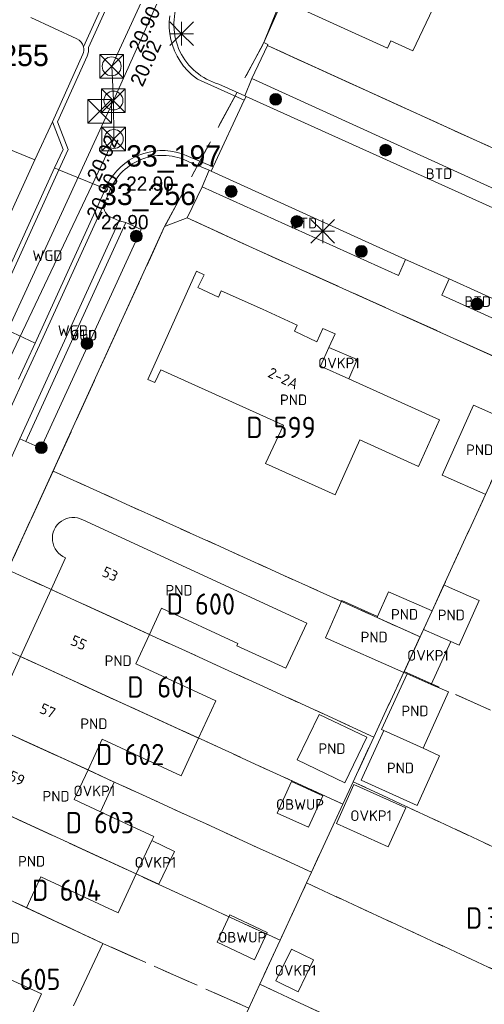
# Model space of a CAD drawing. Header units: metres. Extents: x 207644 to 210135, y 370459 to 373417.
# Tile 26 of 256: x 207957 to 207996, y 372210 to 372293. Entities that reach past the tile are written whole.
import ezdxf
from ezdxf.enums import TextEntityAlignment as Align

# ---------------------------------------------------------------- set-up
doc = ezdxf.new("R2010")
doc.units = ezdxf.units.M
doc.linetypes.add('HIDDEN2', pattern=[4.7625, 3.175, -1.5875])
for name, color, linetype in [('BTD', 7, 'Continuous'), ('CON_BxH200x200mm', 7, 'Continuous'), ('CON_BxH400x400mm', 7, 'Continuous'), ('CON_BxH800x800mm', 7, 'Continuous'), ('GB', 1, 'Continuous'), ('GB07', 1, 'Continuous'), ('GB11', 1, 'Continuous'), ('INV_BxH400x400mm', 7, 'Continuous'), ('INV_BxH800x800mm', 7, 'Continuous'), ('KAD_perceelnummer', 212, 'Continuous'), ('KAD_sectie', 212, 'Continuous'), ('KAD_Vastgesteld_Perceel', 212, 'Continuous'), ('NAR', 7, 'Continuous'), ('NLV_inspectieput', 7, 'Continuous'), ('NLV_overstortput', 7, 'Continuous'), ('NNR_inspectieput', 7, 'Continuous'), ('NNR_overstortput', 7, 'Continuous'), ('NOD_inspectieput', 7, 'Continuous'), ('NOD_overstortput', 7, 'Continuous'), ('OBWUP', 7, 'Continuous'), ('OTD', 7, 'Continuous'), ('OVKP1', 7, 'Continuous'), ('PND', 7, 'Continuous'), ('VGO', 7, 'Continuous'), ('WGD', 7, 'Continuous')]:
    doc.layers.add(name, color=color, linetype=linetype)
for name, color, linetype, lineweight in [('GIMGMV', 7, 'Continuous', 25), ('GMV', 7, 'Continuous', 25), ('GP1', 7, 'Continuous', 30), ('Q21_lantaarnpaal', 1, 'Continuous', 0), ('Q26_boom', 72, 'Continuous', 0), ('Q28_rioolput', 153, 'Continuous', 0)]:
    doc.layers.add(name, color=color, linetype=linetype, lineweight=lineweight)
doc.styles.add('ISO', font='isocpeur.ttf', dxfattribs={"height": 1})
doc.styles.add('ISOCP', font='ISOCP.shx', dxfattribs={"height": 1.8})

# ---------------------------------------------------------------- blocks, each defined once
blk = doc.blocks.new('ACMAP_ANN_TEMPLATE_Vastgesteld_Perceelnummer')
at = {"layer": 'KAD_perceelnummer', "style": 'ISOCP'}
blk.add_attdef('Perceelnummer', text='', height=1.8, dxfattribs=at).set_placement((0, 0), align=Align.MIDDLE)
at = {"layer": 'KAD_sectie', "style": 'ISOCP'}
blk.add_attdef('sectie', text='', height=1.8, dxfattribs=at).set_placement((-2.7, 0), align=Align.MIDDLE_RIGHT)
blk = doc.blocks.new('Q21')
for p, q in [((-1, 1), (0, 0)), ((0, 1), (0, 0)), ((0, 0), (1, 1)), ((-1, 0), (0, 0)), ((-1, -1), (0, 0)), ((0, 0), (1, 0)), ((0, 0), (0, -1)), ((0, 0), (1, -1))]:
    blk.add_line(p, q)
blk = doc.blocks.new('Q26')
blk.add_hatch(color=256).paths.add_polyline_path([(-0.452, -0.01, 1), (0.548, -0.01, 1)])
blk.add_circle((0.048, -0.01), 0.5)
blk = doc.blocks.new('Q28')
at = {"linetype": 'Continuous'}
for p, q in [((-1, -1), (1, 1)), ((-1, 1), (1, -1))]:
    blk.add_line(p, q, dxfattribs=at)
blk.add_lwpolyline([(1, 1), (1, -1), (-1, -1), (-1, 1)], close=True)

msp = doc.modelspace()

# ---------------------------------------------------------------- linework, layer by layer
at = {"layer": 'CON_BxH200x200mm', "color": 253, "linetype": 'Continuous', "lineweight": 13}
for points in [[(207964.615, 372289.101), (207964.761, 372286.21)], [(207964.761, 372286.21), (207964.794, 372282.958)]]:
    msp.add_lwpolyline(points, dxfattribs=at)
at = {"layer": 'CON_BxH400x400mm', "color": 253, "linetype": 'Continuous', "lineweight": 13}
for points in [[(207992.5, 372349.61), (207964.615, 372289.101)], [(207964.794, 372282.958), (207939.77, 372230.33)]]:
    msp.add_lwpolyline(points, dxfattribs=at)
at = {"layer": 'CON_BxH800x800mm', "color": 253, "linetype": 'Continuous', "lineweight": 13}
for points in [[(207994.72, 372352.97), (207964.761, 372286.21)], [(207964.761, 372286.21), (207915.48, 372179.25)]]:
    msp.add_lwpolyline(points, dxfattribs=at)
at = {"layer": 'GB', "color": 253, "linetype": 'Continuous', "lineweight": 13}
for points in [[(207979.043, 372294.669), (207987.945, 372290.626)], [(207990.084, 372290.402), (207991.779, 372293.964)], [(207987.945, 372290.626), (207988.226, 372291.245)], [(207988.226, 372291.245), (207990.084, 372290.402)], [(207967.656, 372262.651), (207971.798, 372271.804)], [(207971.798, 372271.804), (207972.433, 372271.488)], [(207972.433, 372271.488), (207971.898, 372270.414)], [(207971.898, 372270.414), (207973.654, 372269.608)], [(207973.654, 372269.608), (207973.882, 372270.119)], [(207973.882, 372270.119), (207977.352, 372268.57)], [(207977.352, 372268.57), (207980.295, 372267.23)], [(207980.295, 372267.23), (207980.063, 372266.72)], [(207980.063, 372266.72), (207981.974, 372265.832)], [(207981.974, 372265.832), (207982.477, 372266.943)], [(207982.477, 372266.943), (207983.51, 372266.505)], [(207983.51, 372266.505), (207982.986, 372265.337)], [(207982.986, 372265.337), (207982.283, 372263.767)], [(207982.283, 372263.767), (207984.664, 372262.693)], [(207968.761, 372263.468), (207968.267, 372262.374)], [(207979.14, 372258.786), (207968.761, 372263.468)], [(207968.267, 372262.374), (207967.656, 372262.651)], [(207984.664, 372262.693), (207992.327, 372259.238)], [(207992.561, 372254.56), (207995.219, 372260.481)], [(207995.219, 372260.481), (207998.892, 372258.832)], [(207977.629, 372255.554), (207979.14, 372258.786)], [(207992.327, 372259.238), (207990.564, 372255.303)], [(207985.586, 372257.533), (207983.504, 372252.884)], [(207990.564, 372255.303), (207985.586, 372257.533)], [(207983.504, 372252.884), (207977.629, 372255.554)], [(207962.176, 372250.78), (207981.123, 372242.057)], [(207959.488, 372244.903), (207960.713, 372247.58)], [(207956.895, 372239.235), (207959.488, 372244.903)], [(207993.189, 372245.072), (207995.674, 372243.976)], [(207995.674, 372243.976), (207994.005, 372240.191)], [(207968.837, 372243.311), (207967.814, 372241.1)], [(207975.292, 372240.339), (207968.837, 372243.311)], [(207981.123, 372242.057), (207979.343, 372238.241)], [(207966.668, 372238.625), (207967.814, 372241.1)], [(207975.201, 372240.144), (207975.292, 372240.339)], [(207979.343, 372238.241), (207975.201, 372240.144)], [(207954.258, 372233.47), (207956.895, 372239.235)], [(207973.428, 372235.507), (207966.668, 372238.625)], [(207971.96, 372232.347), (207973.428, 372235.507)], [(207963.81, 372232.243), (207962.613, 372229.653)], [(207970.479, 372229.159), (207963.81, 372232.243)], [(207971.96, 372232.347), (207970.479, 372229.159)], [(207962.613, 372229.653), (207961.454, 372227.145)], [(207961.454, 372227.145), (207963.674, 372226.116)], [(207963.674, 372226.116), (207968.165, 372224.034)], [(207968.165, 372224.034), (207968.004, 372223.688)], [(207968.004, 372223.688), (207966.688, 372220.864)], [(207958.63, 372220.633), (207957.405, 372218.003)], [(207965.163, 372217.591), (207958.63, 372220.633)], [(207966.688, 372220.864), (207965.163, 372217.591)], [(207957.405, 372218.003), (207963.856, 372214.994)], [(207958.672, 372210.74), (207946.423, 372216.343)], [(207963.856, 372214.994), (207961.387, 372209.731)], [(207957.004, 372207.093), (207958.672, 372210.74)]]:
    msp.add_lwpolyline(points, dxfattribs=at)
at = {"layer": 'GB07', "color": 253, "linetype": 'Continuous', "lineweight": 13}
for points in [[(207959.488, 372244.903), (207967.814, 372241.1)], [(207991.702, 372243.084), (207990.985, 372241.526)], [(207987.096, 372242.626), (207987.053, 372242.531)], [(207987.053, 372242.531), (207990.698, 372240.903)], [(207971.96, 372232.347), (207956.895, 372239.235)], [(207962.613, 372229.653), (207954.258, 372233.47)], [(207987.616, 372232.992), (207990.948, 372231.482)], [(207966.688, 372220.864), (207951.656, 372227.784)], [(207957.405, 372218.003), (207948.996, 372221.968)]]:
    msp.add_lwpolyline(points, dxfattribs=at)
at = {"layer": 'GB11', "color": 253, "linetype": 'Continuous', "lineweight": 13}
for points in [[(207996.241, 372252.929), (207992.561, 372254.56)], [(207987.096, 372242.626), (207988.014, 372244.709)], [(207988.014, 372244.709), (207991.702, 372243.084)], [(207991.702, 372243.084), (207992.713, 372245.282), (207993.189, 372245.072)], [(207984.065, 372243.962), (207982.682, 372240.825)], [(207987.096, 372242.626), (207984.065, 372243.962)], [(207990.985, 372241.526), (207990.698, 372240.903)], [(207993.283, 372240.51), (207990.985, 372241.526)], [(207982.682, 372240.825), (207989.316, 372237.9)], [(207990.698, 372240.903), (207989.316, 372237.9)], [(207994.005, 372240.191), (207993.283, 372240.51)], [(207989.603, 372237.774), (207987.429, 372233.058)], [(207989.603, 372237.774), (207991.639, 372236.887)], [(207993.085, 372236.257), (207990.948, 372231.482)], [(207991.639, 372236.887), (207993.085, 372236.257)], [(207980.303, 372230.499), (207982.147, 372234.35)], [(207982.147, 372234.35), (207986.175, 372232.421)], [(207987.616, 372232.992), (207985.715, 372228.796)], [(207987.429, 372233.058), (207987.616, 372232.992)], [(207986.175, 372232.421), (207984.331, 372228.57)], [(207992.346, 372230.849), (207990.948, 372231.482)], [(207984.331, 372228.57), (207980.303, 372230.499)], [(207990.445, 372226.653), (207992.346, 372230.849)], [(207985.715, 372228.796), (207990.445, 372226.653)]]:
    msp.add_lwpolyline(points, dxfattribs=at)
msp.add_lwpolyline([(207962.176, 372250.78, 1.054051), (207960.713, 372247.58)], format="xyb", dxfattribs=at)
at = {"layer": 'GIMGMV', "color": 253, "linetype": 'Continuous', "lineweight": 13}
for points in [[(207979.824, 372228.668), (207978.613, 372226.011)], [(207982.462, 372227.465), (207979.824, 372228.668)], [(207981.251, 372224.808), (207982.462, 372227.465)], [(207978.613, 372226.011), (207981.251, 372224.808)], [(207974.615, 372217.42), (207973.524, 372215.112)], [(207977.774, 372215.927), (207974.615, 372217.42)], [(207976.683, 372213.619), (207977.774, 372215.927)], [(207973.524, 372215.112), (207976.683, 372213.619)]]:
    msp.add_lwpolyline(points, dxfattribs=at)
at = {"layer": 'GMV', "color": 253, "linetype": 'Continuous', "lineweight": 13}
for points in [[(207974.215, 372317.065), (207962.235, 372290.75)], [(207962.646, 372290.686), (207974.586, 372316.914)], [(207977.485, 372291.102), (207979.043, 372294.669)], [(207961.674, 372291.411), (207957.789, 372293.221)], [(207969.521, 372293.354), (207969.477, 372292.856)], [(207969.477, 372292.856), (207969.478, 372292.356)], [(207969.478, 372292.356), (207969.523, 372291.857)], [(207969.523, 372291.857), (207969.613, 372291.365)], [(207969.613, 372291.365), (207969.746, 372290.883)], [(207962.547, 372289.953), (207962.65, 372290.312)], [(207962.65, 372290.312), (207962.646, 372290.686)], [(207969.746, 372290.883), (207969.921, 372290.414)], [(207969.921, 372290.414), (207970.137, 372289.963)], [(207976.468, 372288.06), (207977.776, 372290.859)], [(207977.818, 372290.95), (207977.485, 372291.102)], [(207977.776, 372290.859), (207977.818, 372290.95)], [(207977.776, 372290.859), (208013.752, 372274.502)], [(207962.182, 372290.117), (207959.598, 372284.424)], [(207960.032, 372284.411), (207962.547, 372289.953)], [(207970.137, 372289.963), (207970.393, 372289.533)], [(207970.393, 372289.533), (207970.686, 372289.127)], [(207970.686, 372289.127), (207971.014, 372288.749)], [(207971.014, 372288.749), (207971.375, 372288.402)], [(207971.375, 372288.402), (207971.866, 372288.007)], [(207971.866, 372288.007), (207975.819, 372286.229)], [(207975.87, 372286.601), (207976.468, 372288.06)], [(207976.468, 372288.06), (208008.72, 372273.385)], [(207975.87, 372286.601), (207973.663, 372287.599)], [(207975.819, 372286.229), (207973.181, 372280.613)], [(207975.819, 372286.229), (207975.972, 372286.555)], [(207975.972, 372286.555), (207975.87, 372286.601)], [(207975.972, 372286.555), (208008.144, 372272.05)], [(207959.598, 372284.424), (207958.119, 372281.189)], [(207960.504, 372282.082), (207959.598, 372284.424)], [(207960.934, 372282.07), (207960.032, 372284.411)], [(207954.642, 372282.615), (207958.119, 372281.189)], [(207959.791, 372280.521), (207960.504, 372282.082)], [(207960.154, 372280.355), (207960.934, 372282.07)], [(207954.463, 372273.195), (207958.119, 372281.189)], [(207966.098, 372281.161), (207965.724, 372280.899)], [(207966.493, 372281.39), (207966.098, 372281.161)], [(207966.907, 372281.583), (207966.493, 372281.39)], [(207967.337, 372281.739), (207966.907, 372281.583)], [(207967.778, 372281.857), (207967.337, 372281.739)], [(207968.228, 372281.936), (207967.778, 372281.857)], [(207968.683, 372281.976), (207968.228, 372281.936)], [(207969.139, 372281.975), (207968.683, 372281.976)], [(207969.594, 372281.934), (207969.139, 372281.975)], [(207970.044, 372281.854), (207969.594, 372281.934)], [(207970.485, 372281.735), (207970.044, 372281.854)], [(207970.914, 372281.577), (207970.485, 372281.735)], [(207971.311, 372281.391), (207970.914, 372281.577)], [(207973.181, 372280.613), (207971.311, 372281.391)], [(207959.791, 372280.521), (207953.919, 372267.667)], [(207960.154, 372280.355), (207954.282, 372267.5)], [(207959.791, 372280.521), (207960.154, 372280.355)], [(207960.154, 372280.355), (207964.079, 372278.746)], [(207965.375, 372280.605), (207965.052, 372280.282)], [(207965.724, 372280.899), (207965.375, 372280.605)], [(207971.141, 372281.029), (207972.866, 372280.313)], [(207973.181, 372280.613), (207973.012, 372280.253)], [(207964.498, 372279.557), (207964.271, 372279.16)], [(207964.759, 372279.931), (207964.498, 372279.557)], [(207965.052, 372280.282), (207964.759, 372279.931)], [(207972.276, 372278.923), (207972.866, 372280.313)], [(207973.012, 372280.253), (207972.866, 372280.313)], [(207989.467, 372272.774), (207973.012, 372280.253)], [(207964.079, 372278.746), (207963.671, 372277.816)], [(207964.271, 372279.16), (207964.079, 372278.746)], [(207972.276, 372278.923), (207971.001, 372276.299)], [(207988.868, 372271.432), (207972.276, 372278.923)], [(207964.025, 372277.63), (207964.449, 372278.594)], [(207963.671, 372277.816), (207958.142, 372265.723)], [(207958.507, 372265.555), (207964.025, 372277.63)], [(207965.249, 372276.033), (207964.492, 372276.371)], [(207971.001, 372276.299), (207969.091, 372275.559)], [(207971.001, 372276.299), (207976.51, 372273.772)], [(207969.091, 372275.559), (207926.427, 372182.177)], [(207956.847, 372257.637), (207965.249, 372276.033)], [(207965.809, 372275.914), (207957.363, 372257.408)], [(207965.809, 372275.914), (207965.249, 372276.033)], [(207965.809, 372275.914), (207967.107, 372275.319)], [(207967.107, 372275.319), (207958.631, 372256.829)], [(207976.51, 372273.772), (208000, 372263.195)], [(207989.467, 372272.774), (207988.868, 372271.432)], [(207989.467, 372272.774), (207993.146, 372271.15)], [(207992.525, 372269.768), (207993.146, 372271.15)], [(207998.609, 372268.678), (207993.146, 372271.15)], [(207997.953, 372267.318), (207992.525, 372269.768)], [(207954.282, 372267.5), (207958.142, 372265.723)], [(207956.742, 372262.658), (207958.142, 372265.723)], [(207957.108, 372262.492), (207958.507, 372265.555)], [(207922.985, 372187.817), (207957.108, 372262.492)], [(207954.594, 372252.704), (207956.847, 372257.637)], [(207957.363, 372257.408), (207956.847, 372257.637)], [(207958.631, 372256.829), (207957.363, 372257.408)]]:
    msp.add_lwpolyline(points, dxfattribs=at)
for points in [[(207973.663, 372287.599, -0.451022), (207970.284, 372294.643)], [(207962.235, 372290.75, 0.234082), (207961.674, 372291.411)], [(207962.235, 372290.75, -0.165904), (207962.182, 372290.117)], [(207964.449, 372278.594, -0.441873), (207971.141, 372281.029)], [(207964.492, 372276.371, -0.399633), (207964.025, 372277.63)]]:
    msp.add_lwpolyline(points, format="xyb", dxfattribs=at)
at = {"layer": 'GP1', "color": 253, "linetype": 'Continuous', "lineweight": 13}
for points in [[(207982.986, 372265.337), (207985.368, 372264.334)], [(207985.368, 372264.334), (207984.664, 372262.693)], [(207993.283, 372240.51), (207991.639, 372236.887)], [(207989.316, 372237.9), (207989.603, 372237.774)], [(207962.613, 372229.653), (207964.836, 372228.626)], [(207964.836, 372228.626), (207963.674, 372226.116)], [(207985.101, 372228.421), (207983.62, 372225.132)], [(207989.474, 372226.453), (207985.101, 372228.421)], [(207987.992, 372223.163), (207989.474, 372226.453)], [(207983.62, 372225.132), (207987.992, 372223.163)], [(207968.004, 372223.688), (207969.929, 372222.771)], [(207969.929, 372222.771), (207968.59, 372220.017)], [(207968.59, 372220.017), (207966.688, 372220.864)], [(207978.506, 372211.826), (207979.824, 372214.518), (207981.686, 372213.606), (207980.368, 372210.914), (207978.506, 372211.826)]]:
    msp.add_lwpolyline(points, dxfattribs=at)
at = {"layer": 'KAD_Vastgesteld_Perceel', "color": 253, "linetype": 'HIDDEN2', "lineweight": 13}
for points in [[(208001.725, 372354.299), (207983.851, 372305.491), (207978.927, 372294.722), (207977.485, 372291.102), (207969.091, 372275.559), (207959.656, 372254.908), (207955.845, 372246.567), (207953.255, 372240.899), (207950.62, 372235.132), (207948.026, 372229.455), (207945.381, 372223.665), (207941.158, 372214.421), (207934.575, 372200.011), (207926.015, 372181.276), (207920.45, 372168.987), (207917.317, 372162.214), (207913.074, 372152.992), (207908.866, 372143.845), (207904.577, 372134.522), (207889.106, 372100.893), (207854.671, 372056.355), (207850.151, 372049.86), (207845.056, 372042.491)], [(208013.842, 372274.46), (207977.776, 372290.859), (207977.818, 372290.95), (207977.485, 372291.102), (207978.927, 372294.722), (207978.927, 372294.722), (207983.851, 372305.491), (207992.053, 372301.74), (207992.562, 372301.507), (207995.433, 372307.867), (207993.786, 372308.618), (207994.155, 372309.428), (207993.546, 372309.705), (207995.189, 372313.313), (207995.908, 372312.985), (208000.109, 372322.127)], [(208000.792, 372262.864), (207976.51, 372273.772), (207971.001, 372276.299), (207969.091, 372275.559), (207977.485, 372291.102), (207977.818, 372290.95), (207977.776, 372290.859), (208013.842, 372274.46)]]:
    msp.add_lwpolyline(points, dxfattribs=at)
for points in [[(207959.656, 372254.908), (207969.091, 372275.559), (207971.001, 372276.299), (207976.51, 372273.772), (208000.792, 372262.864), (207990.692, 372240.887), (207959.656, 372254.908)], [(207989.35, 372237.985), (207990.692, 372240.887), (208000.792, 372262.864), (208013.876, 372256.986), (208003.24, 372233.794), (208001.004, 372232.767), (207989.35, 372237.985)], [(207989.35, 372237.985), (207986.784, 372232.436), (207955.845, 372246.567), (207959.656, 372254.908), (207990.692, 372240.887), (207989.35, 372237.985)], [(207953.255, 372240.899), (207955.845, 372246.567), (207986.784, 372232.436), (207985.039, 372228.659), (207984.164, 372226.767), (207953.255, 372240.899)], [(207950.62, 372235.132), (207953.255, 372240.899), (207984.164, 372226.767), (207981.509, 372221.019), (207950.62, 372235.132)], [(208021.373, 372225.196), (208016.324, 372214.102), (207985.039, 372228.659), (207986.784, 372232.436), (207989.35, 372237.985), (208001.004, 372232.767), (208003.24, 372233.794), (208012.332, 372229.5), (208021.373, 372225.196)], [(207978.849, 372215.265), (207948.026, 372229.455), (207950.62, 372235.132), (207981.509, 372221.019), (207981.089, 372220.11), (207978.849, 372215.265)], [(207978.849, 372215.265), (207977.129, 372211.545), (207976.2, 372209.534), (207963.856, 372214.994), (207945.381, 372223.665), (207948.026, 372229.455), (207978.849, 372215.265)], [(208012.411, 372205.625), (207981.089, 372220.11), (207981.509, 372221.019), (207984.164, 372226.767), (207985.039, 372228.659), (208016.324, 372214.102), (208012.411, 372205.625)], [(207941.158, 372214.421), (207945.381, 372223.665), (207963.856, 372214.994), (207976.2, 372209.534), (207971.932, 372200.265), (207963.211, 372204.25), (207956.851, 372207.106), (207955.046, 372207.922), (207941.158, 372214.421)], [(208008.434, 372197.007), (208003.948, 372199.061), (207997.738, 372201.993), (207991.333, 372204.947), (207977.129, 372211.545), (207978.849, 372215.265), (207981.089, 372220.11), (208012.411, 372205.625), (208008.434, 372197.007)], [(208001.606, 372182.11), (207994.431, 372185.495), (207992.307, 372186.432), (207992.853, 372187.671), (207990.488, 372188.713), (207989.267, 372185.946), (207986.91, 372186.985), (207987.62, 372188.595), (207970.14, 372196.353), (207971.932, 372200.265), (207976.2, 372209.534), (207977.129, 372211.545), (207991.333, 372204.947), (207997.738, 372201.993), (208003.948, 372199.061), (208008.434, 372197.007), (208006.827, 372193.525), (208001.606, 372182.11)]]:
    msp.add_lwpolyline(points, close=True, dxfattribs=at)
at = {"layer": 'NOD_inspectieput', "color": 253, "lineweight": 13}
for centre in [(207964.61, 372289.1), (207964.79, 372282.96)]:
    msp.add_circle(centre, 0.8, dxfattribs=at)
at = {"layer": 'NOD_overstortput', "color": 253, "lineweight": 13}
msp.add_circle((207964.76, 372286.21), 0.8, dxfattribs=at)

# ---------------------------------------------------------------- block references
at = {"layer": 'KAD_Vastgesteld_Perceel', "color": 253, "linetype": 'HIDDEN2', "lineweight": 13}
ref = msp.add_blockref('ACMAP_ANN_TEMPLATE_Vastgesteld_Perceelnummer', (207980.084, 372258.593), dxfattribs=at)
ref.add_attrib('Perceelnummer', '599', dxfattribs={"layer": 'KAD_perceelnummer', "lineweight": 13, "height": 1.8, "style": 'ISOCP'}).set_placement((207980.084, 372258.593), align=Align.MIDDLE)
ref.add_attrib('sectie', 'D', dxfattribs={"layer": 'KAD_sectie', "lineweight": 13, "height": 1.8, "style": 'ISOCP'}).set_placement((207977.384, 372258.593), align=Align.MIDDLE_RIGHT)
ref = msp.add_blockref('ACMAP_ANN_TEMPLATE_Vastgesteld_Perceelnummer', (207973.355, 372243.672), dxfattribs=at)
ref.add_attrib('Perceelnummer', '600', dxfattribs={"layer": 'KAD_perceelnummer', "lineweight": 13, "height": 1.8, "style": 'ISOCP'}).set_placement((207973.355, 372243.672), align=Align.MIDDLE)
ref.add_attrib('sectie', 'D', dxfattribs={"layer": 'KAD_sectie', "lineweight": 13, "height": 1.8, "style": 'ISOCP'}).set_placement((207970.655, 372243.672), align=Align.MIDDLE_RIGHT)
ref = msp.add_blockref('ACMAP_ANN_TEMPLATE_Vastgesteld_Perceelnummer', (207970.016, 372236.667), dxfattribs=at)
ref.add_attrib('Perceelnummer', '601', dxfattribs={"layer": 'KAD_perceelnummer', "lineweight": 13, "height": 1.8, "style": 'ISOCP'}).set_placement((207970.016, 372236.667), align=Align.MIDDLE)
ref.add_attrib('sectie', 'D', dxfattribs={"layer": 'KAD_sectie', "lineweight": 13, "height": 1.8, "style": 'ISOCP'}).set_placement((207967.316, 372236.667), align=Align.MIDDLE_RIGHT)
ref = msp.add_blockref('ACMAP_ANN_TEMPLATE_Vastgesteld_Perceelnummer', (207967.374, 372230.959), dxfattribs=at)
ref.add_attrib('Perceelnummer', '602', dxfattribs={"layer": 'KAD_perceelnummer', "lineweight": 13, "height": 1.8, "style": 'ISOCP'}).set_placement((207967.374, 372230.959), align=Align.MIDDLE)
ref.add_attrib('sectie', 'D', dxfattribs={"layer": 'KAD_sectie', "lineweight": 13, "height": 1.8, "style": 'ISOCP'}).set_placement((207964.674, 372230.959), align=Align.MIDDLE_RIGHT)
ref = msp.add_blockref('ACMAP_ANN_TEMPLATE_Vastgesteld_Perceelnummer', (207964.817, 372225.199), dxfattribs=at)
ref.add_attrib('Perceelnummer', '603', dxfattribs={"layer": 'KAD_perceelnummer', "lineweight": 13, "height": 1.8, "style": 'ISOCP'}).set_placement((207964.817, 372225.199), align=Align.MIDDLE)
ref.add_attrib('sectie', 'D', dxfattribs={"layer": 'KAD_sectie', "lineweight": 13, "height": 1.8, "style": 'ISOCP'}).set_placement((207962.117, 372225.199), align=Align.MIDDLE_RIGHT)
ref = msp.add_blockref('ACMAP_ANN_TEMPLATE_Vastgesteld_Perceelnummer', (207961.964, 372219.495), dxfattribs=at)
ref.add_attrib('Perceelnummer', '604', dxfattribs={"layer": 'KAD_perceelnummer', "lineweight": 13, "height": 1.8, "style": 'ISOCP'}).set_placement((207961.964, 372219.495), align=Align.MIDDLE)
ref.add_attrib('sectie', 'D', dxfattribs={"layer": 'KAD_sectie', "lineweight": 13, "height": 1.8, "style": 'ISOCP'}).set_placement((207959.264, 372219.495), align=Align.MIDDLE_RIGHT)
ref = msp.add_blockref('ACMAP_ANN_TEMPLATE_Vastgesteld_Perceelnummer', (207998.649, 372217.142), dxfattribs=at)
ref.add_attrib('Perceelnummer', '3479', dxfattribs={"layer": 'KAD_perceelnummer', "lineweight": 13, "height": 1.8, "style": 'ISOCP'}).set_placement((207998.649, 372217.142), align=Align.MIDDLE)
ref.add_attrib('sectie', 'D', dxfattribs={"layer": 'KAD_sectie', "lineweight": 13, "height": 1.8, "style": 'ISOCP'}).set_placement((207995.949, 372217.142), align=Align.MIDDLE_RIGHT)
ref = msp.add_blockref('ACMAP_ANN_TEMPLATE_Vastgesteld_Perceelnummer', (207958.555, 372211.965), dxfattribs=at)
ref.add_attrib('Perceelnummer', '605', dxfattribs={"layer": 'KAD_perceelnummer', "lineweight": 13, "height": 1.8, "style": 'ISOCP'}).set_placement((207958.555, 372211.965), align=Align.MIDDLE)
ref.add_attrib('sectie', 'D', dxfattribs={"layer": 'KAD_sectie', "lineweight": 13, "height": 1.8, "style": 'ISOCP'}).set_placement((207955.855, 372211.965), align=Align.MIDDLE_RIGHT)
at = {"layer": 'Q21_lantaarnpaal', "color": 253}
for p in [(207970.524, 372291.858), (207982.465, 372275.163)]:
    msp.add_blockref('Q21', p, dxfattribs=at)
at = {"layer": 'Q26_boom', "color": 253}
for p in [(207978.431, 372286.323), (207987.727, 372282.024), (207974.672, 372278.541), (207980.221, 372275.996), (207966.645, 372274.757), (207985.682, 372273.473), (207995.457, 372269.032), (207962.473, 372265.695), (207958.615, 372256.892)]:
    msp.add_blockref('Q26', p, dxfattribs=at)
at = {"layer": 'Q28_rioolput', "color": 253}
for p in [(207964.615, 372289.101), (207964.761, 372286.21), (207963.584, 372285.302), (207964.794, 372282.958)]:
    msp.add_blockref('Q28', p, dxfattribs=at)

# ---------------------------------------------------------------- texts
at = {"layer": 'BTD', "color": 253, "linetype": 'Continuous', "lineweight": 13, "style": 'ISO'}
for p in [(207992.295, 372280.028), (207980.872, 372275.862), (207995.567, 372269.225)]:
    msp.add_text('BTD', height=0.9, dxfattribs=at).set_placement(p, align=Align.MIDDLE_CENTER)
at = {"layer": 'INV_BxH400x400mm', "color": 253, "lineweight": 13}
for rotation, p in [(65.26, (207967.09, 372290.16)), (64.57, (207963.5, 372276.04))]:
    msp.add_text('20.90', height=1.2, rotation=rotation, dxfattribs=at).set_placement(p)
at = {"layer": 'INV_BxH800x800mm', "color": 253, "lineweight": 13}
for rotation, p in [(65.83, (207967.22, 372287.3)), (65.26, (207963.55, 372279.28))]:
    msp.add_text('20.02', height=1.2, rotation=rotation, dxfattribs=at).set_placement(p)
at = {"layer": 'NAR', "color": 253, "linetype": 'Continuous', "lineweight": 13, "style": 'ISO'}
for s, rotation, p in [('2-2A', 335.1, (207979.129, 372262.743)), ('53', 335.4, (207964.485, 372246.211)), ('55', 335.4, (207961.83, 372240.407)), ('57', 335.4, (207959.201, 372234.661)), ('59', 335.4, (207956.594, 372228.961))]:
    msp.add_text(s, height=0.9, rotation=rotation, dxfattribs=at).set_placement(p, align=Align.MIDDLE_CENTER)
at = {"layer": 'NLV_inspectieput', "color": 253, "lineweight": 13}
msp.add_text('22.90', height=1.2, dxfattribs=at).set_placement((207963.71, 372275.34))
at = {"layer": 'NLV_overstortput', "color": 253, "lineweight": 13}
msp.add_text('22.90', height=1.2, dxfattribs=at).set_placement((207965.84, 372278.59))
at = {"layer": 'NNR_inspectieput', "color": 253, "lineweight": 13}
for s, p in [('33_255', (207951.26, 372289.12)), ('33_256', (207963.71, 372277.38))]:
    msp.add_text(s, height=1.8, dxfattribs=at).set_placement(p)
at = {"layer": 'NNR_overstortput', "color": 253, "lineweight": 13}
msp.add_text('33_197', height=1.8, dxfattribs=at).set_placement((207965.84, 372280.63))
at = {"layer": 'OBWUP', "color": 253, "linetype": 'Continuous', "lineweight": 13, "style": 'ISO'}
for p in [(207980.538, 372226.738), (207975.649, 372215.52)]:
    msp.add_text('OBWUP', height=0.9, dxfattribs=at).set_placement(p, align=Align.MIDDLE_CENTER)
at = {"layer": 'OTD', "color": 253, "linetype": 'Continuous', "lineweight": 13, "style": 'ISO'}
msp.add_text('OTD', height=0.9, dxfattribs=at).set_placement((207962.235, 372266.387), align=Align.MIDDLE_CENTER)
at = {"layer": 'OVKP1', "color": 253, "linetype": 'Continuous', "lineweight": 13, "style": 'ISO'}
for p in [(207983.826, 372264.027), (207991.355, 372239.334), (207963.145, 372227.884), (207986.547, 372225.792), (207968.309, 372221.843), (207980.161, 372212.719)]:
    msp.add_text('OVKP1', height=0.9, dxfattribs=at).set_placement(p, align=Align.MIDDLE_CENTER)
at = {"layer": 'PND', "color": 253, "linetype": 'Continuous', "lineweight": 13, "style": 'ISO'}
for p in [(207979.992, 372260.924), (207995.727, 372256.705), (207970.306, 372244.836), (207989.378, 372242.801), (207993.33, 372242.749), (207986.809, 372240.88), (207965.162, 372238.883), (207990.257, 372234.642), (207963.109, 372233.56), (207983.239, 372231.46), (207989.031, 372229.823), (207959.911, 372227.436), (207957.842, 372221.939), (207955.708, 372215.45)]:
    msp.add_text('PND', height=0.9, dxfattribs=at).set_placement(p, align=Align.MIDDLE_CENTER)
at = {"layer": 'VGO', "color": 253, "linetype": 'Continuous', "lineweight": 13, "style": 'ISO'}
msp.add_text('VGO', height=0.9, dxfattribs=at).set_placement((207962.235, 372266.387), align=Align.MIDDLE_CENTER)
at = {"layer": 'WGD', "color": 253, "linetype": 'Continuous', "lineweight": 13, "style": 'ISO'}
for p in [(207959.181, 372273.11), (207961.328, 372266.772)]:
    msp.add_text('WGD', height=0.9, dxfattribs=at).set_placement(p, align=Align.MIDDLE_CENTER)

doc.saveas('drawing.dxf')
